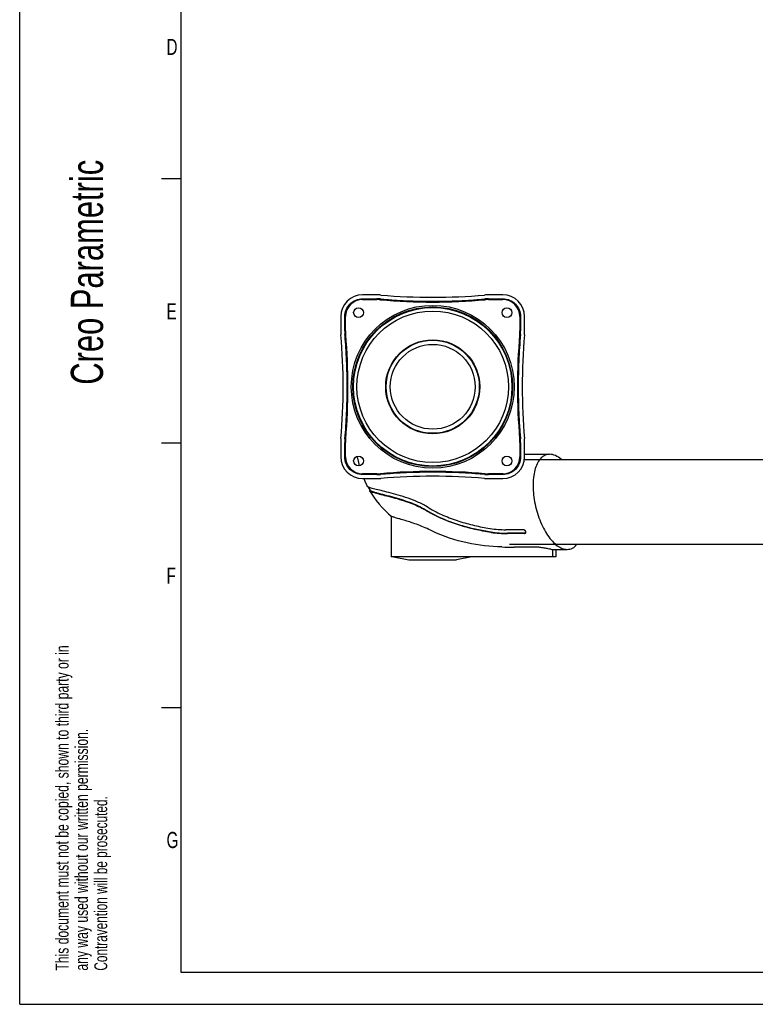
# Model space of a CAD drawing. Extents: x 0 to 420, y 0 to 297.
# Tile 1 of 8: x 0 to 114, y 0 to 153. Entities that reach past the tile are written whole.
import ezdxf

# ---------------------------------------------------------------- set-up
doc = ezdxf.new("R2010")
doc.units = 0
doc.header["$LTSCALE"] = 23.1
for name, color, linetype in [('100350_DXF_CONTINUOUS_LINE', 7, 'CONTINUOUS'), ('102161_DXF_CONTINUOUS_LINE', 7, 'CONTINUOUS'), ('102164_DXF_CONTINUOUS_LINE', 7, 'CONTINUOUS'), ('102200_DXF_CONTINUOUS_LINE', 7, 'CONTINUOUS'), ('102215_DXF_FORMAT', 7, 'CONTINUOUS')]:
    doc.layers.add(name, color=color, linetype=linetype)
doc.styles.get("Standard").update_dxf_attribs({"font": 'txt', "width": 0.7})

# ---------------------------------------------------------------- blocks, each defined once
blk = doc.blocks.new('SYMBOL_16_BL0', base_point=(7.49, 145.42))
at = {"layer": '102215_DXF_FORMAT', "color": 7, "linetype": 'CONTINUOUS'}
for q in [(0, 14.98), (14.98, 0)]:
    blk.add_line((0, 0), q, dxfattribs=at)
for s, height, width, p in [('Creo Parametric', 4.9947, 0.71746, (12.92, 96.09)), ('This document must not be copied, shown to third party or in', 1.9979, 0.704762, (7.58, 5.22)), ('any way used without our written permission.', 1.9979, 0.705628, (10.58, 5.22)), ('Contravention will be prosecuted.', 1.9979, 0.684704, (13.57, 5.22))]:
    blk.add_text(s, height=height, rotation=90, dxfattribs=dict(at, width=width)).set_placement(p)

msp = doc.modelspace()

# ---------------------------------------------------------------- linework, layer by layer
at = {"layer": '100350_DXF_CONTINUOUS_LINE', "color": 7, "linetype": 'CONTINUOUS'}
for p, q in [((55.38, 110.02), (53.15, 110.02)), ((74.9, 110.02), (72.68, 110.02)), ((49.78, 106.65), (49.78, 104.42)), ((78.28, 104.42), (78.28, 106.65)), ((49.78, 87.12), (49.78, 84.9)), ((78.28, 84.9), (78.28, 87.12)), ((53.15, 81.52), (55.38, 81.52)), ((72.68, 81.52), (74.9, 81.52))]:
    msp.add_line(p, q, dxfattribs=at)
for centre, radius in [((64.03, 95.77), 12.63), ((64.03, 95.77), 12.38), ((64.03, 95.77), 12.29), ((52.53, 107.27), 0.756), ((64.03, 95.77), 11.75), ((75.53, 107.27), 0.756), ((64.03, 95.77), 7.29), ((64.03, 95.77), 7.22), ((52.53, 84.27), 0.756), ((75.53, 84.27), 0.756)]:
    msp.add_circle(centre, radius, dxfattribs=at)
for centre, radius, start, end in [((53.15, 106.65), 3.38, 90, 180), ((55.38, 102.9), 7.12, 85.0355, 90), ((64.03, 202.48), 92.83, 265.0355, 274.9645), ((72.68, 102.9), 7.12, 90, 94.9645), ((74.9, 106.65), 3.38, 0, 90), ((53.16, 106.65), 2.68, 90.0744, 179.9258), ((53.16, 106.65), 2.64, 90.0743, 179.9257), ((55.38, 102.9), 6.51, 85.0461, 90.0114), ((55.38, 102.9), 6.43, 85.0805, 90.0433), ((55.38, 102.9), 6.39, 85.0795, 90.0423), ((64.04, 203.33), 94.38, 265.0715, 269.9913), ((64.04, 203.34), 94.43, 265.0711, 269.9906), ((64.01, 203.33), 94.38, 270.0087, 274.9285), ((64.01, 203.34), 94.43, 270.0094, 274.9289), ((72.68, 102.9), 6.51, 89.9886, 94.9539), ((72.67, 102.9), 6.43, 89.9567, 94.9195), ((72.67, 102.9), 6.39, 89.9577, 94.9205), ((74.9, 106.65), 2.68, 0.0744, 89.9258), ((74.9, 106.65), 2.64, 0.0743, 89.9257), ((56.9, 104.42), 7.12, 180, 184.9645), ((56.9, 104.43), 6.51, 179.9886, 184.9539), ((56.91, 104.42), 6.43, 179.9567, 184.9195), ((-43.2, 95.77), 94.05, 355.0629, 4.9371), ((56.9, 104.42), 6.39, 179.9577, 184.9205), ((-43.18, 95.77), 94.07, 355.0617, 4.9383), ((171.23, 95.77), 94.07, 175.0617, 184.9383), ((171.26, 95.77), 94.05, 175.0629, 184.9371), ((71.15, 104.42), 6.39, 355.0795, 0.0423), ((71.15, 104.42), 6.43, 355.0805, 0.0433), ((71.15, 104.43), 6.51, 355.0461, 0.0114), ((71.15, 104.42), 7.12, 355.0355, 360), ((-42.68, 95.77), 92.83, 355.0355, 4.9645), ((170.74, 95.77), 92.83, 175.0355, 184.9645), ((56.9, 87.12), 7.12, 175.0355, 180), ((56.9, 87.12), 6.51, 175.0461, 180.0114), ((56.91, 87.13), 6.43, 175.0805, 180.0433), ((56.9, 87.13), 6.39, 175.0795, 180.0423), ((71.15, 87.13), 6.39, 359.9577, 4.9205), ((71.15, 87.13), 6.43, 359.9567, 4.9195), ((71.15, 87.12), 6.51, 359.9886, 4.9539), ((71.15, 87.12), 7.12, 0, 4.9645), ((53.15, 84.9), 3.38, 180, 270), ((53.16, 84.9), 2.68, 180.0744, 269.9258), ((53.16, 84.9), 2.64, 180.0743, 269.9257), ((74.9, 84.9), 3.38, 270, 360), ((74.9, 84.9), 2.68, 270.0744, 359.9258), ((74.9, 84.9), 2.64, 270.0743, 359.9257), ((64.04, -11.79), 94.43, 90.0094, 94.9289), ((64.04, -11.79), 94.38, 90.0087, 94.9285), ((64.01, -11.79), 94.43, 85.0711, 89.9906), ((64.01, -11.79), 94.38, 85.0715, 89.9913), ((55.38, 88.65), 6.51, 269.9886, 274.9539), ((55.38, 88.65), 6.39, 269.9577, 274.9205), ((55.38, 88.65), 6.43, 269.9567, 274.9195), ((55.38, 88.65), 7.12, 270, 274.9645), ((64.03, -10.93), 92.83, 85.0355, 94.9645), ((72.68, 88.65), 7.12, 265.0355, 270), ((72.67, 88.65), 6.43, 265.0805, 270.0433), ((72.68, 88.65), 6.51, 265.0461, 270.0114), ((72.67, 88.65), 6.39, 265.0795, 270.0423)]:
    msp.add_arc(centre, radius, start, end, dxfattribs=at)
for points, knots in [([(50.4, 106.65), (50.39, 107.01), (50.54, 107.73), (51.15, 108.65), (52.07, 109.26), (52.79, 109.41), (53.15, 109.41)], [0, 0, 0, 0, 0.249927, 0.5, 0.750069, 1, 1, 1, 1]), ([(55.94, 109.38), (56.27, 109.35), (56.95, 109.3), (58.29, 109.2), (59.98, 109.11), (62, 109.05), (63.35, 109.03), (64.03, 109.03)], [0, 0, 0, 0, 0.124985, 0.24998, 0.499982, 0.74999, 1, 1, 1, 1]), ([(64.03, 109.03), (64.7, 109.03), (66.05, 109.05), (68.08, 109.11), (69.76, 109.2), (71.11, 109.3), (71.78, 109.35), (72.12, 109.38)], [0, 0, 0, 0, 0.25001, 0.500018, 0.75002, 0.875015, 1, 1, 1, 1]), ([(74.91, 109.41), (75.26, 109.41), (75.99, 109.26), (76.9, 108.65), (77.51, 107.73), (77.66, 107.01), (77.66, 106.65)], [0, 0, 0, 0, 0.249928, 0.500002, 0.750071, 1, 1, 1, 1]), ([(50.42, 87.68), (50.48, 88.36), (50.58, 89.7), (50.67, 91.39), (50.72, 92.74), (50.76, 94.09), (50.78, 96.45), (50.73, 99.15), (50.6, 101.51), (50.5, 102.86), (50.45, 103.53), (50.42, 103.86)], [0, 0, 0, 0, 0.124989, 0.249992, 0.312496, 0.375, 0.500007, 0.750005, 0.875008, 0.937507, 1, 1, 1, 1]), ([(77.64, 103.86), (77.58, 103.19), (77.48, 101.85), (77.38, 100.16), (77.33, 98.81), (77.3, 97.46), (77.27, 95.1), (77.33, 92.4), (77.46, 90.04), (77.55, 88.69), (77.61, 88.02), (77.64, 87.68)], [0, 0, 0, 0, 0.124989, 0.249992, 0.312496, 0.375, 0.500007, 0.750005, 0.875008, 0.937507, 1, 1, 1, 1]), ([(53.15, 82.14), (52.79, 82.14), (52.07, 82.29), (51.15, 82.9), (50.54, 83.81), (50.39, 84.54), (50.4, 84.89)], [0, 0, 0, 0, 0.249928, 0.500002, 0.750071, 1, 1, 1, 1]), ([(77.66, 84.89), (77.66, 84.54), (77.51, 83.81), (76.9, 82.9), (75.99, 82.29), (75.26, 82.14), (74.91, 82.14)], [0, 0, 0, 0, 0.249927, 0.5, 0.750069, 1, 1, 1, 1]), ([(64.03, 82.52), (63.35, 82.52), (62, 82.5), (59.98, 82.44), (58.29, 82.34), (56.95, 82.25), (56.27, 82.2), (55.94, 82.17)], [0, 0, 0, 0, 0.25001, 0.500018, 0.75002, 0.875015, 1, 1, 1, 1]), ([(72.12, 82.17), (71.78, 82.2), (71.11, 82.25), (69.76, 82.34), (68.08, 82.44), (66.05, 82.5), (64.7, 82.52), (64.03, 82.52)], [0, 0, 0, 0, 0.124985, 0.24998, 0.499982, 0.74999, 1, 1, 1, 1])]:
    msp.add_open_spline(points, degree=3, knots=knots, dxfattribs=at)
for points in [[(53.15, 109.41), (53.89, 109.41), (54.63, 109.41), (55.37, 109.41)], [(55.38, 109.33), (54.64, 109.33), (53.89, 109.32), (53.15, 109.32)], [(53.15, 109.28), (53.89, 109.29), (54.64, 109.29), (55.38, 109.29)], [(72.68, 109.41), (73.42, 109.41), (74.16, 109.41), (74.91, 109.41)], [(74.9, 109.32), (74.16, 109.32), (73.42, 109.33), (72.68, 109.33)], [(72.68, 109.29), (73.42, 109.29), (74.16, 109.29), (74.9, 109.28)], [(50.39, 104.43), (50.39, 105.17), (50.39, 105.91), (50.4, 106.65)], [(50.48, 106.65), (50.48, 105.91), (50.48, 105.17), (50.48, 104.42)], [(50.52, 104.42), (50.52, 105.17), (50.52, 105.91), (50.52, 106.65)], [(77.54, 106.65), (77.54, 105.91), (77.54, 105.17), (77.54, 104.42)], [(77.58, 104.42), (77.58, 105.17), (77.58, 105.91), (77.58, 106.65)], [(77.66, 106.65), (77.66, 105.91), (77.66, 105.17), (77.66, 104.43)], [(50.4, 84.89), (50.39, 85.64), (50.39, 86.38), (50.39, 87.12)], [(50.48, 87.12), (50.48, 86.38), (50.48, 85.64), (50.48, 84.9)], [(50.52, 84.9), (50.52, 85.64), (50.52, 86.38), (50.52, 87.12)], [(77.54, 87.12), (77.54, 86.38), (77.54, 85.64), (77.54, 84.9)], [(77.58, 84.9), (77.58, 85.64), (77.58, 86.38), (77.58, 87.12)], [(77.66, 87.12), (77.66, 86.38), (77.66, 85.64), (77.66, 84.89)], [(55.38, 82.26), (54.64, 82.26), (53.89, 82.26), (53.15, 82.26)], [(53.15, 82.22), (53.89, 82.22), (54.64, 82.22), (55.38, 82.22)], [(55.37, 82.14), (54.63, 82.14), (53.89, 82.14), (53.15, 82.14)], [(74.9, 82.26), (74.16, 82.26), (73.42, 82.26), (72.68, 82.26)], [(72.68, 82.22), (73.42, 82.22), (74.16, 82.22), (74.9, 82.22)], [(74.91, 82.14), (74.16, 82.14), (73.42, 82.14), (72.68, 82.14)]]:
    msp.add_open_spline(points, degree=3, dxfattribs=at)
at = {"layer": '102161_DXF_CONTINUOUS_LINE', "color": 7, "linetype": 'CONTINUOUS'}
msp.add_circle((64.03, 95.77), 6.58, dxfattribs=at)
at = {"layer": '102164_DXF_CONTINUOUS_LINE', "color": 7, "linetype": 'CONTINUOUS'}
for p, q in [((78.25, 84.5), (130.69, 84.5)), ((75.94, 71.35), (128.26, 71.35))]:
    msp.add_line(p, q, dxfattribs=at)
at = {"layer": '102200_DXF_CONTINUOUS_LINE', "color": 7, "linetype": 'CONTINUOUS'}
for p, q in [((78.28, 85.3), (82.16, 85.3)), ((54.02, 80.22), (54.31, 79.68)), ((54.29, 79.72), (54.28, 79.72)), ((57.59, 75.72), (57.59, 69.42)), ((72.94, 73.79), (72.96, 73.78)), ((78.03, 73.6), (75.37, 73.6)), ((78.27, 73.02), (75.6, 73.02)), ((78.29, 73.06), (75.63, 73.06)), ((79.99, 70.9), (76.65, 70.9)), ((82.65, 69.42), (82.65, 70.55)), ((82.65, 70.55), (84.87, 70.55)), ((83.12, 70.55), (83.12, 69.42)), ((83.12, 69.42), (57.59, 69.42)), ((57.97, 69.42), (60.33, 68.95)), ((60.33, 68.95), (67.73, 68.95)), ((70.09, 69.42), (67.73, 68.95))]:
    msp.add_line(p, q, dxfattribs=at)
for points in [[(52.29, 84.99), (52.31, 84.88), (52.5, 84.04), (52.64, 83.53)], [(53.33, 81.52), (53.5, 81.11), (53.81, 80.46), (53.89, 80.31)], [(54.25, 79.65), (54.5, 79.25), (54.88, 78.67), (55.28, 78.12), (55.71, 77.59), (56.17, 77.07), (56.65, 76.57), (57.17, 76.08), (57.61, 75.7)]]:
    msp.add_lwpolyline(points, dxfattribs=at)
for centre, radius, start, end in [((76.1, 94.31), 20.77, 261.0901, 261.2499), ((75.37, 89.62), 16.02, 261.3405, 269.9926), ((76, 94.13), 21.14, 261.9663, 262.1246), ((75.63, 91.47), 18.41, 262.0205, 269.9819), ((75.61, 91.31), 18.3, 262.1487, 269.9791), ((76.65, 132.95), 62.05, 268.2593, 270)]:
    msp.add_arc(centre, radius, start, end, dxfattribs=at)
msp.add_ellipse((82.65, 77.92), major_axis=(0, 7.38), ratio=0.522677, start_param=-3.215589, end_param=-3.141517, dxfattribs=at)
for points, knots in [([(82.16, 85.3), (81.92, 85.3), (81.42, 85.2), (80.78, 84.73), (80.27, 84.01), (79.89, 83.07), (79.66, 81.95), (79.56, 80.69), (79.61, 79.32), (79.8, 77.91), (80.13, 76.5), (80.59, 75.14), (81.15, 73.87), (81.8, 72.76), (82.52, 71.83), (83.28, 71.12), (84.06, 70.67), (84.62, 70.55), (84.87, 70.55)], [0, 0, 0, 0, 0.039684, 0.081408, 0.129153, 0.184778, 0.248412, 0.319104, 0.395271, 0.474969, 0.556059, 0.63632, 0.713548, 0.78568, 0.850968, 0.908256, 0.957418, 1, 1, 1, 1]), ([(83.97, 84.5), (83.69, 84.74), (83.13, 85.12), (82.46, 85.3), (82.16, 85.3)], [0, 0, 0, 0, 0.543757, 1, 1, 1, 1]), ([(53.96, 80.25), (53.95, 80.26), (53.92, 80.27), (53.9, 80.3), (53.89, 80.31)], [0, 0, 0, 0, 0.593726, 1, 1, 1, 1]), ([(63.41, 77.01), (62.9, 77.32), (61.86, 77.87), (60.25, 78.49), (58.71, 78.97), (57.31, 79.34), (56.1, 79.64), (55.24, 79.85), (54.68, 80), (54.37, 80.09), (54.14, 80.17), (54.01, 80.22), (53.96, 80.25)], [0, 0, 0, 0, 0.178557, 0.35177, 0.51431, 0.660768, 0.786283, 0.886633, 0.92632, 0.958564, 0.98315, 1, 1, 1, 1]), ([(54.28, 79.72), (54.27, 79.71), (54.25, 79.7), (54.25, 79.67), (54.25, 79.67)], [0, 0, 0, 0, 0.580072, 1, 1, 1, 1]), ([(54.27, 79.63), (54.29, 79.6), (54.39, 79.55), (54.56, 79.48), (54.82, 79.4), (55.15, 79.3), (55.56, 79.19), (56.23, 79.02), (57.22, 78.77), (58.56, 78.41), (60.04, 77.95), (61.61, 77.34), (62.63, 76.8), (63.13, 76.5)], [0, 0, 0, 0, 0.012399, 0.032884, 0.061602, 0.098406, 0.143025, 0.195081, 0.319672, 0.467864, 0.634527, 0.813912, 1, 1, 1, 1]), ([(63.15, 76.53), (62.78, 76.76), (62.01, 77.18), (60.78, 77.72), (59.45, 78.18), (58.29, 78.53), (57.33, 78.78), (56.64, 78.96), (56.01, 79.12), (55.45, 79.27), (55, 79.39), (54.67, 79.5), (54.46, 79.58), (54.35, 79.64), (54.32, 79.67), (54.31, 79.68)], [0, 0, 0, 0, 0.138032, 0.279008, 0.427836, 0.585096, 0.665077, 0.742286, 0.812858, 0.874061, 0.92392, 0.961458, 0.986633, 0.994693, 1, 1, 1, 1]), ([(73.05, 73.2), (72.21, 73.31), (70.52, 73.63), (68, 74.31), (65.5, 75.22), (63.89, 76.03), (63.13, 76.5)], [0, 0, 0, 0, 0.240982, 0.489596, 0.743378, 1, 1, 1, 1]), ([(73.08, 73.24), (72.34, 73.34), (70.87, 73.6), (68.59, 74.18), (65.97, 75.06), (64.14, 75.93), (63.15, 76.53)], [0, 0, 0, 0, 0.210627, 0.426591, 0.669141, 1, 1, 1, 1]), ([(63.41, 77.01), (64.15, 76.56), (65.68, 75.78), (68.07, 74.9), (70.47, 74.24), (72.08, 73.92), (72.88, 73.8)], [0, 0, 0, 0, 0.257005, 0.511046, 0.759595, 1, 1, 1, 1]), ([(63.98, 73.38), (63.61, 73.56), (62.88, 73.9), (61.79, 74.34), (60.75, 74.72), (59.8, 75.01), (59.09, 75.22), (58.59, 75.36), (58.3, 75.44), (58.05, 75.52), (57.85, 75.58), (57.71, 75.64), (57.64, 75.68), (57.61, 75.7)], [0, 0, 0, 0, 0.18064, 0.356235, 0.521203, 0.669625, 0.795892, 0.849171, 0.895194, 0.933535, 0.963878, 0.986023, 1, 1, 1, 1]), ([(74.77, 70.93), (72.96, 70.98), (69.26, 71.39), (65.69, 72.55), (63.98, 73.38)], [0, 0, 0, 0, 0.487979, 1, 1, 1, 1]), ([(78.49, 73.19), (78.5, 73.29), (78.4, 73.45), (78.21, 73.57), (78.09, 73.6), (78.03, 73.6)], [0, 0, 0, 0, 0.465818, 0.74211, 1, 1, 1, 1]), ([(78.27, 73.02), (78.31, 73.02), (78.39, 73.03), (78.45, 73.08), (78.47, 73.11)], [0, 0, 0, 0, 0.54069, 1, 1, 1, 1]), ([(78.37, 73.07), (78.38, 73.07), (78.42, 73.08), (78.46, 73.11), (78.48, 73.13)], [0, 0, 0, 0, 0.268237, 1, 1, 1, 1]), ([(82.36, 70.57), (82.21, 70.59), (81.86, 70.65), (81.28, 70.77), (80.65, 70.87), (80.21, 70.9), (79.99, 70.9)], [0, 0, 0, 0, 0.193004, 0.449654, 0.73224, 1, 1, 1, 1]), ([(84.87, 70.55), (85.01, 70.55), (85.3, 70.58), (85.86, 70.79), (86.2, 71.11), (86.39, 71.35)], [0, 0, 0, 0, 0.240526, 0.481198, 1, 1, 1, 1])]:
    msp.add_open_spline(points, degree=3, knots=knots, dxfattribs=at)
for points in [[(54.25, 79.67), (54.25, 79.66), (54.25, 79.65), (54.25, 79.65)], [(54.25, 79.65), (54.26, 79.64), (54.26, 79.64), (54.27, 79.63)], [(78.29, 73.06), (78.32, 73.06), (78.34, 73.06), (78.37, 73.07)], [(78.47, 73.11), (78.48, 73.13), (78.49, 73.16), (78.49, 73.19)]]:
    msp.add_open_spline(points, degree=3, dxfattribs=at)
at = {"layer": '102215_DXF_FORMAT', "color": 7, "linetype": 'CONTINUOUS'}
for p, q in [((0, 0), (0, 297)), ((25, 292), (25, 5)), ((25, 128), (22, 128)), ((25, 87), (22, 87)), ((25, 46), (22, 46)), ((25, 5), (415, 5)), ((0, 0), (420, 0))]:
    msp.add_line(p, q, dxfattribs=at)

# ---------------------------------------------------------------- block references
msp.add_blockref('SYMBOL_16_BL0', (7.49, 145.42), dxfattribs=at)

# ---------------------------------------------------------------- texts
at = {"layer": '102215_DXF_FORMAT', "color": 7, "linetype": 'CONTINUOUS', "char_height": 2.5, "attachment_point": 1}
for s, insert, width in [('D', (22.77, 149.73), 3.3929), ('E', (22.77, 108.73), 2.6786), ('F', (22.77, 67.73), 2.6786), ('G', (22.77, 26.73), 2.9464)]:
    msp.add_mtext(s, dxfattribs=dict(at, insert=insert, width=width))

doc.saveas('drawing.dxf')
